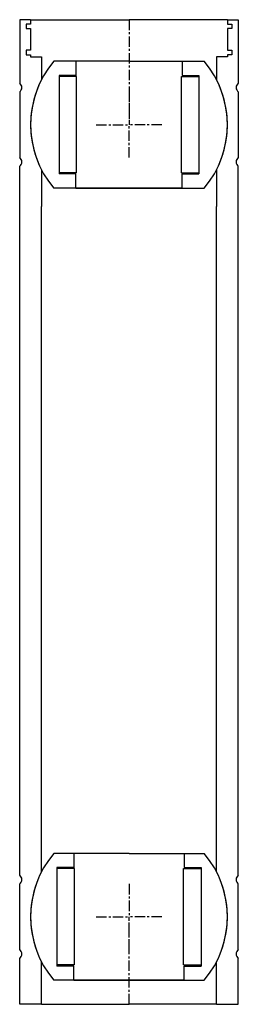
# Model space of a CAD drawing. Extents: x -50 to 50, y 0 to 450.
import ezdxf

# ---------------------------------------------------------------- set-up
doc = ezdxf.new("R2010")
doc.units = 0
doc.header["$LTSCALE"] = 0.15
doc.linetypes.add('CENTER', pattern=[50.8, 31.75, -6.35, 6.35, -6.35])
doc.layers.get('0').update_dxf_attribs({"linetype": 'CONTINUOUS'})
doc.layers.add('CENTER', color=9, linetype='CENTER')

# ---------------------------------------------------------------- blocks, each defined once
blk = doc.blocks.new('M50-205')
for p, q in [((-50, 450), (-50, 421)), ((-45, 450), (-50, 450)), ((-45, 450), (0, 450)), ((-45, 450), (-45, 448)), ((45, 450), (0, 450)), ((45, 450), (45, 448)), ((45, 450), (50, 450)), ((50, 450), (50, 421)), ((-45, 448), (-47, 448)), ((-47, 448), (-47, 446)), ((-47, 446), (-45, 446)), ((-45, 446), (-45, 436)), ((45, 448), (47, 448)), ((45, 446), (45, 436)), ((47, 446), (45, 446)), ((47, 448), (47, 446)), ((-47, 436), (-47, 434)), ((-45, 436), (-47, 436)), ((-47, 434), (-45, 434)), ((-45, 434), (-45, 433)), ((-45, 433), (-40, 433)), ((-40, 433), (-40, 422.62)), ((45, 433), (40, 433)), ((40, 433), (40, 422.62)), ((45, 436), (47, 436)), ((45, 434), (45, 433)), ((47, 434), (45, 434)), ((47, 436), (47, 434)), ((-50, 417), (-50, 387)), ((50, 417), (50, 387)), ((-50, 150), (-50, 383)), ((50, 150), (50, 383)), ((-40, 381.38), (-40, 364.63)), ((40, 381.38), (40, 364.63)), ((-40, 150), (-40, 364.63)), ((40, 150), (40, 364.63)), ((-50, 59), (-50, 150)), ((-40, 60.62), (-40, 150)), ((40, 60.62), (40, 150)), ((50, 59), (50, 150)), ((-50, 25), (-50, 55)), ((50, 25), (50, 55)), ((-50, 0), (-50, 21)), ((-40, 0), (-40, 19.38)), ((40, 0), (40, 19.38)), ((50, 0), (50, 21)), ((-40, 0), (-50, 0)), ((-40, 0), (0, 0)), ((40, 0), (0, 0)), ((40, 0), (50, 0))]:
    blk.add_line(p, q)
for centre, radius, start, end in [((-51.5, 419), 2.5, 306.8699, 53.1301), ((0, 402), 45, 152.734, 207.266), ((0, 402), 45, 332.734, 27.266), ((51.5, 419), 2.5, 126.8699, 233.1301), ((-51.5, 385), 2.5, 306.8699, 53.1301), ((51.5, 385), 2.5, 126.8699, 233.1301), ((-51.5, 57), 2.5, 306.8699, 53.1301), ((0, 40), 45, 152.734, 207.266), ((0, 40), 45, 332.734, 27.266), ((51.5, 57), 2.5, 126.8699, 233.1301), ((-51.5, 23), 2.5, 306.8699, 53.1301), ((51.5, 23), 2.5, 126.8699, 233.1301)]:
    blk.add_arc(centre, radius, start, end)
at = {"layer": 'CENTER'}
for p, q in [((0, 450), (0, 402)), ((0, 0), (0, 40))]:
    blk.add_line(p, q, dxfattribs=at)
blk = doc.blocks.new('Ball-90-50')
for p, q in [((0, 29), (-34.41, 29)), ((-25.25, 29), (-25.25, 22.5)), ((0, 29), (34.41, 29)), ((25.25, 29), (25.25, 22.5)), ((-33, 22.5), (-33, -22.5)), ((-25.25, 22.5), (-33, 22.5)), ((-25, 22), (-33, 22)), ((-25, -22), (-25, 22)), ((25, -22), (25, 22)), ((25, 22), (33, 22)), ((25.25, 22.5), (33, 22.5)), ((33, 22.5), (33, -22.5)), ((-25, -22), (-33, -22)), ((25, -22), (33, -22)), ((-25.25, -22.5), (-33, -22.5)), ((-25.25, -29), (-25.25, -22.5)), ((25.25, -22.5), (33, -22.5)), ((25.25, -29), (25.25, -22.5)), ((0, -29), (-34.41, -29)), ((-25.25, -29), (0, -29)), ((0, -29), (34.41, -29)), ((25.25, -29), (0, -29))]:
    blk.add_line(p, q)
for start, end in [(139.876, 220.124), (319.876, 40.124)]:
    blk.add_arc((0, 0), 45, start, end)
at = {"layer": 'CENTER'}
for p in [(0, 15), (-15, 0), (15, 0), (0, -15)]:
    blk.add_line(p, (0, 0), dxfattribs=at)
blk = doc.blocks.new('Ball-90-48')
for p, q in [((0, 29), (-34.41, 29)), ((-24.25, 29), (-24.25, 22.5)), ((0, 29), (34.41, 29)), ((24.25, 29), (24.25, 22.5)), ((-32, 22.5), (-32, -22.5)), ((-24.25, 22.5), (-32, 22.5)), ((-24, 22), (-32, 22)), ((-24, -22), (-24, 22)), ((24, -22), (24, 22)), ((24, 22), (32, 22)), ((24.25, 22.5), (32, 22.5)), ((32, 22.5), (32, -22.5)), ((-24, -22), (-32, -22)), ((24, -22), (32, -22)), ((-24.25, -22.5), (-32, -22.5)), ((-24.25, -29), (-24.25, -22.5)), ((24.25, -22.5), (32, -22.5)), ((24.25, -29), (24.25, -22.5)), ((0, -29), (-34.41, -29)), ((-24.25, -29), (0, -29)), ((24.25, -29), (0, -29)), ((0, -29), (34.41, -29))]:
    blk.add_line(p, q)
for start, end in [(139.876, 220.124), (319.876, 40.124)]:
    blk.add_arc((0, 0), 45, start, end)
at = {"layer": 'CENTER'}
for p in [(0, 15), (-15, 0), (15, 0), (0, -15)]:
    blk.add_line(p, (0, 0), dxfattribs=at)

msp = doc.modelspace()

# ---------------------------------------------------------------- block references
for name, p in [('M50-205', (0, 0)), ('Ball-90-48', (0, 402)), ('Ball-90-50', (0, 40))]:
    msp.add_blockref(name, p)

doc.saveas('drawing.dxf')
